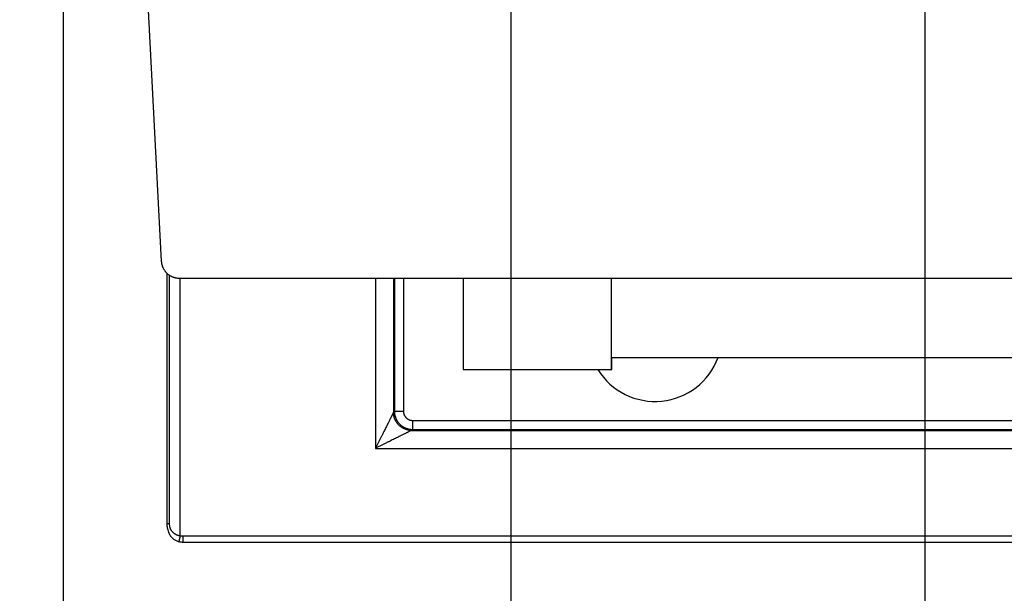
# Model space of a CAD drawing. Header units: inches. Extents: x 0 to 34, y 0 to 22.
# Tile 16 of 126: x 12.7 to 14.4, y 9.3 to 10.2. Entities that reach past the tile are written whole.
import ezdxf

# ---------------------------------------------------------------- set-up
doc = ezdxf.new("R2010")
doc.units = ezdxf.units.IN
doc.header["$LTSCALE"] = 1.87
doc.header["$MEASUREMENT"] = 0
doc.layers.get('0').update_dxf_attribs({"linetype": 'CONTINUOUS'})
doc.layers.add('DIMENSIONS', color=7, linetype='CONTINUOUS')
doc.styles.get("Standard").update_dxf_attribs({"font": 'txt', "width": 0.8})
doc.dimstyles.new('DIMSTYLE_1', dxfattribs={"dimtxt": 0.125, "dimasz": 0.18, "dimexe": 0.18, "dimexo": 0.0625, "dimgap": 0.09, "dimtad": 0, "dimtih": 1, "dimtoh": 1, "dimdec": 3, "dimzin": 4, "dimdsep": 46, "dimtxsty": 'STANDARD', "dimblk": '_FILLED', "dimblk1": '_FILLED', "dimblk2": '_FILLED', "dimcen": 0.09, "dimadec": 0, "dimazin": 0, "dimtp": 0.01, "dimtm": 0.01, "dimtfac": 1, "dimtdec": 3, "dimtofl": 0, "dimtmove": 0, "dimatfit": 3, "dimldrblk": '_FILLED', "dimfxl": 1, "dimtolj": 1, "dimtzin": 4, "dimarcsym": 0})

# ---------------------------------------------------------------- blocks, each defined once
blk = doc.blocks.new('*D4')
at = {"layer": 'DIMENSIONS', "color": 2, "linetype": 'CONTINUOUS'}
blk.add_line((16.2692, 10.8913), (16.2692, 8.6607), dxfattribs=at)
at = {"layer": 'DIMENSIONS', "color": 2, "linetype": 'CONTINUOUS', "width": 0.8}
for s, p in [(']', (16.3317, 8.4982)), ('88.11', (16.3317, 7.9982)), ('[', (16.3317, 7.8982)), ('3.469', (16.3317, 7.2732))]:
    blk.add_text(s, height=0.125, rotation=90, dxfattribs=at).set_placement(p)
blk = doc.blocks.new('_FILLED')
at = {"color": 0, "linetype": 'BYBLOCK'}
blk.add_solid([(0, 0), (-1, 0.1736), (-1, -0.1736)], dxfattribs=at)
blk = doc.blocks.new('*D7')
at = {"layer": 'DIMENSIONS', "color": 2, "linetype": 'CONTINUOUS'}
blk.add_line((12.8002, 10.8913), (12.8002, 8.6607), dxfattribs=at)
at = {"layer": 'DIMENSIONS', "color": 2, "linetype": 'CONTINUOUS', "width": 0.8}
for s, p in [(']', (12.8627, 8.4982)), ('0', (12.8627, 8.3982)), ('[', (12.8627, 8.2982)), ('.000', (12.8627, 7.7732))]:
    blk.add_text(s, height=0.125, rotation=90, dxfattribs=at).set_placement(p)
blk = doc.blocks.new('*D8')
at = {"layer": 'DIMENSIONS', "color": 2, "linetype": 'CONTINUOUS'}
blk.add_line((13.5447, 10.8537), (13.5447, 8.6607), dxfattribs=at)
at = {"layer": 'DIMENSIONS', "color": 2, "linetype": 'CONTINUOUS', "width": 0.8}
for s, p in [(']', (13.6072, 8.4982)), ('18.91', (13.6072, 7.9982)), ('[', (13.6072, 7.8982)), ('.744', (13.6072, 7.3732))]:
    blk.add_text(s, height=0.125, rotation=90, dxfattribs=at).set_placement(p)
blk = doc.blocks.new('*D9')
at = {"layer": 'DIMENSIONS', "color": 2, "linetype": 'CONTINUOUS'}
blk.add_line((14.2337, 11.5307), (14.2337, 8.6607), dxfattribs=at)
at = {"layer": 'DIMENSIONS', "color": 2, "linetype": 'CONTINUOUS', "width": 0.8}
for s, p in [(']', (14.2962, 8.4982)), ('36.41', (14.2962, 7.9982)), ('[', (14.2962, 7.8982)), ('1.433', (14.2962, 7.2732))]:
    blk.add_text(s, height=0.125, rotation=90, dxfattribs=at).set_placement(p)
blk = doc.blocks.new('*D10')
at = {"layer": 'DIMENSIONS', "color": 2, "linetype": 'CONTINUOUS'}
blk.add_line((15.5247, 10.8537), (15.5247, 8.6607), dxfattribs=at)
at = {"layer": 'DIMENSIONS', "color": 2, "linetype": 'CONTINUOUS', "width": 0.8}
for s, p in [(']', (15.5872, 8.4982)), ('69.2', (15.5872, 8.0982)), ('[', (15.5872, 7.9982)), ('2.724', (15.5872, 7.3732))]:
    blk.add_text(s, height=0.125, rotation=90, dxfattribs=at).set_placement(p)
blk = doc.blocks.new('*D11')
at = {"layer": 'DIMENSIONS', "color": 2, "linetype": 'CONTINUOUS'}
blk.add_line((15.199, 11.5307), (15.199, 8.6607), dxfattribs=at)
at = {"layer": 'DIMENSIONS', "color": 2, "linetype": 'CONTINUOUS', "width": 0.8}
for s, p in [(']', (15.2615, 8.4982)), ('60.93', (15.2615, 7.9982)), ('[', (15.2615, 7.8982)), ('2.399', (15.2615, 7.2732))]:
    blk.add_text(s, height=0.125, rotation=90, dxfattribs=at).set_placement(p)

msp = doc.modelspace()

# ---------------------------------------------------------------- linework, layer by layer
at = {"color": 7, "linetype": 'CONTINUOUS'}
for p, q in [((12.9114, 10.8008), (12.9632, 9.8148)), ((12.9725, 9.7947), (12.9725, 9.3775)), ((12.9765, 9.7915), (12.9765, 9.3775)), ((12.9932, 9.7864), (16.0762, 9.7864)), ((12.9946, 9.3579), (12.9946, 9.7864)), ((13.3196, 9.7864), (13.3196, 9.5032)), ((13.3496, 9.7864), (13.3496, 9.5632)), ((13.3512, 9.7864), (13.3512, 9.5647)), ((13.3662, 9.7864), (13.3662, 9.5647)), ((13.4657, 9.7864), (13.4657, 9.6343)), ((13.7117, 9.7864), (13.7117, 9.6343)), ((13.7127, 9.6543), (15.3567, 9.6543)), ((13.7127, 9.6343), (13.7127, 9.6543)), ((13.4657, 9.6343), (13.7127, 9.6343)), ((13.3512, 9.5647), (13.3496, 9.5632)), ((13.3662, 9.5647), (13.3512, 9.5647)), ((13.3812, 9.5347), (13.3796, 9.5332)), ((13.3812, 9.5497), (15.6882, 9.5497)), ((13.3812, 9.5497), (13.3812, 9.5347)), ((13.3812, 9.5347), (15.6882, 9.5347)), ((13.3796, 9.5332), (15.6898, 9.5332)), ((13.3196, 9.5032), (15.7497, 9.5032)), ((12.9992, 9.3574), (16.0702, 9.3574)), ((12.9992, 9.3574), (12.9992, 9.3474)), ((12.9992, 9.3474), (16.0702, 9.3474))]:
    msp.add_line(p, q, dxfattribs=at)
for points in [[(12.9725, 9.3775), (12.9726, 9.376), (12.9727, 9.3743), (12.9728, 9.3725), (12.9731, 9.3708), (12.9735, 9.3691), (12.9739, 9.3674), (12.9744, 9.3657), (12.975, 9.3641), (12.9756, 9.3626), (12.9763, 9.3612), (12.9771, 9.3598), (12.9779, 9.3585), (12.9787, 9.3573), (12.9796, 9.3561), (12.9806, 9.3551), (12.9815, 9.3541), (12.9825, 9.3532), (12.9835, 9.3523), (12.9846, 9.3516), (12.9857, 9.3509), (12.9868, 9.3502), (12.9879, 9.3497), (12.989, 9.3492), (12.9902, 9.3488), (12.9914, 9.3484), (12.9924, 9.3481)], [(12.9924, 9.3481), (12.9936, 9.3479), (12.995, 9.3476), (12.9964, 9.3475), (12.9979, 9.3474), (12.9992, 9.3474)]]:
    msp.add_lwpolyline(points, dxfattribs=at)
msp.add_arc((13.7847, 9.6933), 0.112, 211.795, 339.6187, dxfattribs=at)
for points, knots in [([(12.9632, 9.8148), (12.9632, 9.8143), (12.9633, 9.8133), (12.9635, 9.8117), (12.9638, 9.8102), (12.9642, 9.8086), (12.9646, 9.8071), (12.9652, 9.8056), (12.9658, 9.8042), (12.9664, 9.8028), (12.9672, 9.8014), (12.968, 9.8001), (12.9689, 9.7988), (12.9699, 9.7975), (12.9709, 9.7963), (12.972, 9.7952), (12.9731, 9.7941), (12.9743, 9.7931), (12.9755, 9.7921), (12.9768, 9.7912), (12.9782, 9.7904), (12.9795, 9.7897), (12.981, 9.789), (12.9824, 9.7884), (12.9839, 9.7879), (12.9854, 9.7874), (12.9869, 9.7871), (12.9885, 9.7868), (12.99, 9.7866), (12.9916, 9.7864), (12.9927, 9.7864), (12.9932, 9.7864)], [0, 0, 0, 0, 0.034464, 0.068966, 0.103459, 0.137908, 0.17239, 0.206893, 0.24137, 0.275821, 0.310316, 0.344815, 0.379271, 0.413741, 0.448244, 0.482733, 0.517182, 0.551672, 0.586177, 0.62065, 0.65511, 0.689613, 0.724114, 0.758571, 0.793055, 0.827565, 0.862056, 0.896513, 0.931015, 0.965526, 1, 1, 1, 1]), ([(13.3496, 9.5632), (13.3496, 9.5631), (13.3496, 9.563), (13.3495, 9.5629), (13.3494, 9.5627), (13.3492, 9.5624), (13.3491, 9.5621), (13.3489, 9.5618), (13.3487, 9.5614), (13.3484, 9.5609), (13.3482, 9.5603), (13.3478, 9.5596), (13.3474, 9.5588), (13.347, 9.5579), (13.3464, 9.5568), (13.3458, 9.5556), (13.3452, 9.5543), (13.3444, 9.5528), (13.3436, 9.5512), (13.3427, 9.5493), (13.3416, 9.5472), (13.3404, 9.5448), (13.3391, 9.5422), (13.3377, 9.5393), (13.3361, 9.5362), (13.3344, 9.5328), (13.3326, 9.5292), (13.3307, 9.5253), (13.3286, 9.5211), (13.3264, 9.5168), (13.3242, 9.5124), (13.3219, 9.5078), (13.3204, 9.5048), (13.3196, 9.5032)], [0, 0, 0, 0, 0.001839, 0.004426, 0.007821, 0.012015, 0.017042, 0.022983, 0.029958, 0.038098, 0.047589, 0.058763, 0.071994, 0.087617, 0.105533, 0.125409, 0.147152, 0.171434, 0.199078, 0.230479, 0.265691, 0.304887, 0.348234, 0.395867, 0.447925, 0.50451, 0.565564, 0.630784, 0.699763, 0.771872, 0.846407, 0.922674, 1, 1, 1, 1]), ([(13.3796, 9.5332), (13.3791, 9.5332), (13.378, 9.5332), (13.3765, 9.5333), (13.3749, 9.5336), (13.3734, 9.5338), (13.3718, 9.5342), (13.3703, 9.5347), (13.3689, 9.5352), (13.3674, 9.5358), (13.366, 9.5365), (13.3646, 9.5372), (13.3633, 9.538), (13.362, 9.5389), (13.3607, 9.5399), (13.3595, 9.5409), (13.3584, 9.542), (13.3573, 9.5431), (13.3563, 9.5443), (13.3553, 9.5456), (13.3545, 9.5468), (13.3536, 9.5482), (13.3529, 9.5496), (13.3522, 9.551), (13.3516, 9.5524), (13.3511, 9.5539), (13.3506, 9.5554), (13.3503, 9.5569), (13.35, 9.5585), (13.3498, 9.56), (13.3496, 9.5616), (13.3496, 9.5626), (13.3496, 9.5632)], [0, 0, 0, 0, 0.033316, 0.066635, 0.099955, 0.133278, 0.166602, 0.199929, 0.233258, 0.266589, 0.299922, 0.333256, 0.366592, 0.39993, 0.433269, 0.46661, 0.499951, 0.533293, 0.566636, 0.599978, 0.633321, 0.666663, 0.700004, 0.733343, 0.766682, 0.800019, 0.833354, 0.866687, 0.900018, 0.933348, 0.966675, 1, 1, 1, 1]), ([(13.3512, 9.5647), (13.3512, 9.5642), (13.3512, 9.5632), (13.3513, 9.5616), (13.3515, 9.56), (13.3518, 9.5585), (13.3522, 9.557), (13.3526, 9.5555), (13.3532, 9.554), (13.3538, 9.5525), (13.3544, 9.5511), (13.3552, 9.5497), (13.356, 9.5484), (13.3569, 9.5471), (13.3579, 9.5459), (13.3589, 9.5447), (13.36, 9.5435), (13.3611, 9.5424), (13.3623, 9.5414), (13.3635, 9.5405), (13.3648, 9.5396), (13.3662, 9.5388), (13.3675, 9.538), (13.369, 9.5373), (13.3704, 9.5367), (13.3719, 9.5362), (13.3734, 9.5358), (13.3749, 9.5354), (13.3765, 9.5351), (13.378, 9.5349), (13.3796, 9.5348), (13.3806, 9.5347), (13.3812, 9.5347)], [0, 0, 0, 0, 0.033365, 0.066727, 0.100086, 0.133443, 0.166798, 0.200151, 0.233501, 0.266846, 0.300185, 0.333518, 0.366845, 0.40017, 0.433493, 0.466817, 0.500142, 0.533471, 0.566803, 0.600136, 0.633465, 0.666793, 0.700124, 0.733454, 0.766776, 0.800088, 0.833395, 0.866705, 0.90002, 0.933338, 0.966661, 1, 1, 1, 1]), ([(13.3662, 9.5647), (13.3662, 9.5644), (13.3662, 9.5638), (13.3663, 9.5629), (13.3664, 9.5619), (13.3666, 9.561), (13.3669, 9.5601), (13.3672, 9.5592), (13.3676, 9.5583), (13.368, 9.5575), (13.3685, 9.5567), (13.369, 9.5559), (13.3696, 9.5552), (13.3702, 9.5545), (13.3709, 9.5538), (13.3716, 9.5532), (13.3723, 9.5526), (13.3731, 9.5521), (13.3739, 9.5516), (13.3748, 9.5512), (13.3756, 9.5508), (13.3765, 9.5505), (13.3774, 9.5502), (13.3783, 9.55), (13.3793, 9.5498), (13.3802, 9.5498), (13.3808, 9.5497), (13.3812, 9.5497)], [0, 0, 0, 0, 0.039856, 0.079831, 0.119881, 0.159962, 0.200029, 0.240068, 0.280091, 0.32011, 0.360126, 0.400135, 0.440135, 0.480127, 0.520109, 0.560082, 0.600044, 0.63999, 0.679919, 0.719832, 0.75975, 0.799692, 0.839676, 0.879716, 0.919796, 0.959897, 1, 1, 1, 1]), ([(13.3796, 9.5332), (13.3796, 9.5332), (13.3795, 9.5331), (13.3794, 9.5331), (13.3792, 9.533), (13.3789, 9.5329), (13.3786, 9.5327), (13.3782, 9.5325), (13.3778, 9.5323), (13.3773, 9.532), (13.3767, 9.5317), (13.376, 9.5314), (13.3752, 9.531), (13.3743, 9.5305), (13.3733, 9.53), (13.3721, 9.5295), (13.3708, 9.5288), (13.3693, 9.528), (13.3676, 9.5272), (13.3657, 9.5263), (13.3636, 9.5252), (13.3613, 9.524), (13.3587, 9.5227), (13.3559, 9.5213), (13.3527, 9.5198), (13.3493, 9.5181), (13.3457, 9.5162), (13.3418, 9.5143), (13.3376, 9.5122), (13.3333, 9.51), (13.3288, 9.5078), (13.3243, 9.5055), (13.3212, 9.504), (13.3196, 9.5032)], [0, 0, 0, 0, 0.001357, 0.003559, 0.006696, 0.010833, 0.016024, 0.022312, 0.029734, 0.03834, 0.048221, 0.059534, 0.072502, 0.08737, 0.104381, 0.123766, 0.145734, 0.170542, 0.19848, 0.229825, 0.264809, 0.303682, 0.346766, 0.394363, 0.446568, 0.503305, 0.564425, 0.629702, 0.69882, 0.77115, 0.845941, 0.922461, 1, 1, 1, 1]), ([(12.9765, 9.3775), (12.9763, 9.3775), (12.9759, 9.3775), (12.9754, 9.3775), (12.975, 9.3775), (12.9745, 9.3775), (12.9741, 9.3775), (12.9738, 9.3775), (12.9735, 9.3775), (12.9732, 9.3775), (12.973, 9.3775), (12.9728, 9.3775), (12.9726, 9.3775), (12.9726, 9.3775), (12.9725, 9.3775), (12.9725, 9.3775)], [0, 0, 0, 0, 0.136739, 0.265371, 0.385275, 0.495872, 0.596626, 0.687051, 0.766711, 0.83522, 0.892248, 0.937518, 0.970811, 0.991967, 1, 1, 1, 1]), ([(12.9765, 9.3775), (12.9765, 9.3772), (12.9765, 9.3766), (12.9765, 9.3757), (12.9767, 9.3747), (12.9768, 9.3738), (12.977, 9.3728), (12.9773, 9.3719), (12.9776, 9.3709), (12.978, 9.3699), (12.9785, 9.3689), (12.979, 9.368), (12.9796, 9.367), (12.9802, 9.3661), (12.9809, 9.3652), (12.9816, 9.3644), (12.9824, 9.3636), (12.9833, 9.3628), (12.9842, 9.3621), (12.9851, 9.3614), (12.9861, 9.3608), (12.9871, 9.3603), (12.9881, 9.3598), (12.9891, 9.3593), (12.9902, 9.359), (12.9913, 9.3586), (12.9924, 9.3583), (12.9935, 9.3581), (12.9943, 9.3579), (12.9946, 9.3579)], [0, 0, 0, 0, 0.030794, 0.062298, 0.094526, 0.12749, 0.161194, 0.195642, 0.230831, 0.266757, 0.303386, 0.340655, 0.378502, 0.416811, 0.455427, 0.494207, 0.533056, 0.571881, 0.610621, 0.649303, 0.68795, 0.726579, 0.765229, 0.803927, 0.842683, 0.881551, 0.920653, 0.960103, 1, 1, 1, 1]), ([(12.9946, 9.3579), (12.9946, 9.3576), (12.9945, 9.3572), (12.9943, 9.3566), (12.9942, 9.3559), (12.994, 9.3553), (12.9939, 9.3546), (12.9938, 9.354), (12.9936, 9.3534), (12.9935, 9.3528), (12.9934, 9.3523), (12.9932, 9.3518), (12.9931, 9.3513), (12.993, 9.3508), (12.9929, 9.3503), (12.9928, 9.3499), (12.9927, 9.3496), (12.9927, 9.3493), (12.9926, 9.349), (12.9925, 9.3487), (12.9925, 9.3485), (12.9925, 9.3484), (12.9924, 9.3482), (12.9924, 9.3482), (12.9924, 9.3481), (12.9924, 9.3481)], [0, 0, 0, 0, 0.068048, 0.135782, 0.20289, 0.269062, 0.333993, 0.397384, 0.458941, 0.51838, 0.575424, 0.629808, 0.681278, 0.729595, 0.774534, 0.815885, 0.853457, 0.887077, 0.916588, 0.941854, 0.962759, 0.979204, 0.991114, 0.998434, 1, 1, 1, 1]), ([(12.9946, 9.3579), (12.995, 9.3578), (12.9958, 9.3576), (12.9969, 9.3575), (12.998, 9.3574), (12.9988, 9.3574), (12.9992, 9.3574)], [0, 0, 0, 0, 0.246457, 0.49501, 0.746044, 1, 1, 1, 1])]:
    msp.add_open_spline(points, degree=3, knots=knots, dxfattribs=at)
msp.add_open_spline([(12.9924, 9.3481), (12.9924, 9.3481), (12.9924, 9.3481), (12.9924, 9.3481)], degree=3, dxfattribs=at)

# ---------------------------------------------------------------- dimensions: what is measured, and where the dimension line sits
at = {"layer": 'DIMENSIONS', "color": 2, "linetype": 'CONTINUOUS'}
for feature_location, offset, origin, picture, middle in [((14.233678, 11.530652), (0, -2.869997), (12.800181, 11.593152), '*D9', (14.233678, 7.935655)), ((15.199, 11.5307), (0, -2.87), (12.8002, 11.5932), '*D11', (15.199, 7.9357)), ((12.8001806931, 10.8912787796), (0, -2.2306233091), (12.8001806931, 10.9537787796), '*D7', (12.8001806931, 8.1856554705)), ((16.2692, 10.8913), (0, -2.2306), (12.8002, 10.9538), '*D4', (16.2692, 7.9357)), ((13.544678, 10.853652), (0, -2.192997), (12.800181, 10.916152), '*D8', (13.544678, 7.985655)), ((15.524678, 10.853652), (0, -2.192997), (12.800181, 10.916152), '*D10', (15.524678, 7.985655))]:
    dim = msp.add_ordinate_dim(feature_location=feature_location, offset=offset, dtype=1, origin=origin, dimstyle='DIMSTYLE_1', dxfattribs=at)
    dim.commit()
    dim.dimension.update_dxf_attribs({"geometry": picture, "text_midpoint": middle})

doc.saveas('drawing.dxf')
